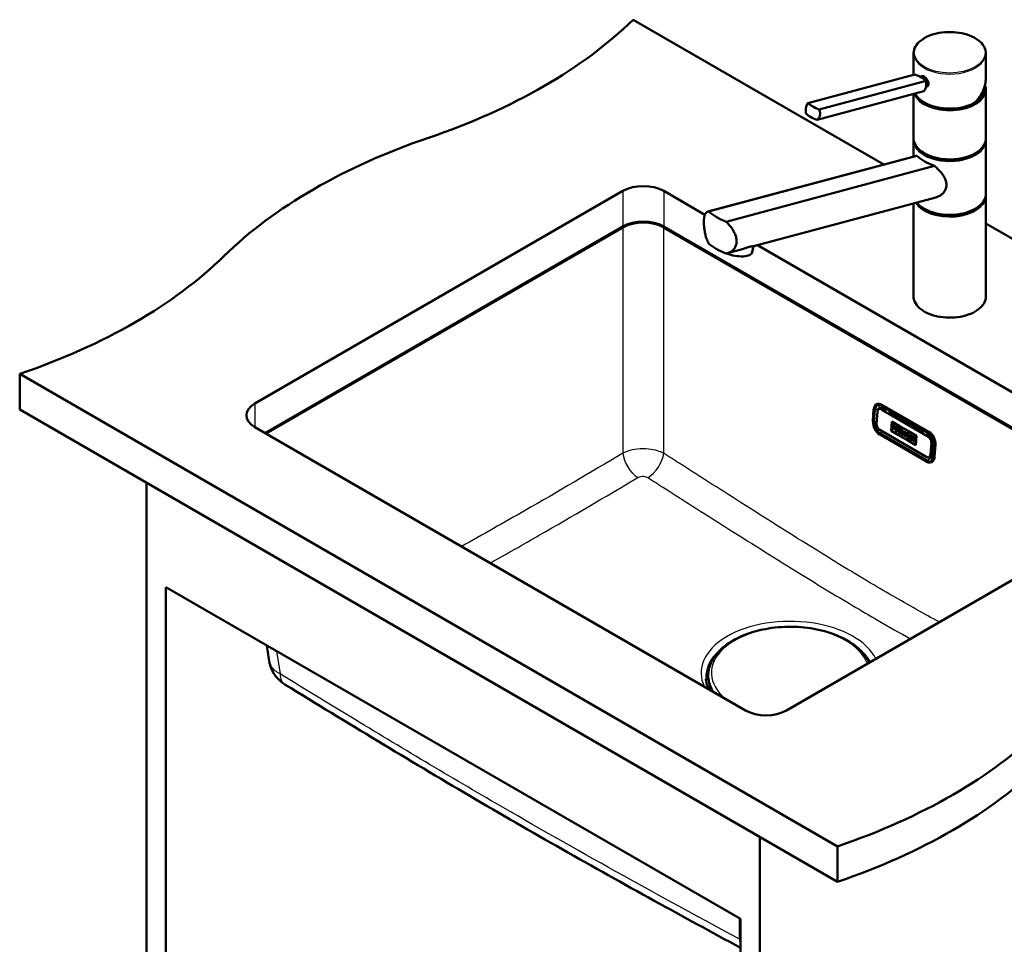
# Model space of a CAD drawing. Header units: millimetres. Extents: x 100 to 2000, y 93 to 2870.
# Tile 4 of 5: x 860 to 1541, y 1281 to 1921. Entities that reach past the tile are written whole.
import ezdxf

# ---------------------------------------------------------------- set-up
doc = ezdxf.new("R2010")
doc.units = ezdxf.units.MM
doc.header["$LTSCALE"] = 10
doc.layers.add('Visible Edges(ISO)', color=7, linetype='Continuous', lineweight=50)
doc.layers.add('Visible Tangent Edges(ISO)', color=7, linetype='Continuous', lineweight=25)

msp = doc.modelspace()

# ---------------------------------------------------------------- linework, layer by layer
at = {"layer": 'Visible Edges(ISO)'}
for p, q in [((1284.18, 1920.68), (1457.61, 1820.55)), ((1478.18, 1882.62), (1478.18, 1897.52)), ((1528.18, 1880.48), (1528.18, 1897.52)), ((1405.13, 1863.05), (1479.09, 1882.87)), ((1482.62, 1881.3), (1483.95, 1881.65)), ((1412.88, 1858.57), (1486.84, 1878.39)), ((1486.69, 1874.1), (1487.21, 1874.25)), ((1527.93, 1872.62), (1527.93, 1873.44)), ((1411.41, 1851.42), (1485.38, 1871.24)), ((1478.18, 1838.74), (1478.18, 1869.31)), ((1528.18, 1838.74), (1528.18, 1872.21)), ((1478.18, 1826.07), (1478.18, 1837.1)), ((1528.18, 1800.36), (1528.18, 1837.1)), ((1480.13, 1826.59), (1335.96, 1787.96)), ((1480.51, 1826.65), (1336.41, 1788.04)), ((1348.56, 1781.03), (1492.65, 1819.64)), ((1022.55, 1655.32), (1277.1, 1802.29)), ((1305.39, 1802.29), (1333.87, 1785.85)), ((1528.18, 1729.33), (1528.18, 1798.73)), ((1493.5, 1797.79), (1367.39, 1764)), ((1478.18, 1729.33), (1478.18, 1793.68)), ((1277.1, 1777.8), (1029.62, 1634.91)), ((1637.73, 1585.92), (1305.39, 1777.8)), ((1528.18, 1779.8), (1849.86, 1594.08)), ((1366.57, 1760.01), (1367.39, 1764)), ((1370.34, 1764.79), (1644.8, 1606.33)), ((1357.29, 1761.29), (1349.33, 1759.16)), ((859.91, 1675.73), (859.91, 1651.24)), ((859.91, 1675.73), (1425.6, 1349.13)), ((1425.6, 1324.64), (859.91, 1651.24)), ((1450.31, 1642.92), (1450.93, 1651.41)), ((1453.23, 1649.77), (1452.61, 1641.28)), ((1454.34, 1651.66), (1454.84, 1651.9)), ((1456.05, 1653.65), (1488.58, 1634.87)), ((1456.31, 1654.5), (1488.84, 1635.72)), ((1458.32, 1650.69), (1456.56, 1651.71)), ((1459.89, 1651.44), (1458.32, 1650.69)), ((1461.15, 1649.06), (1462.72, 1649.8)), ((1484.49, 1635.58), (1461.15, 1649.06)), ((1463.03, 1649.62), (1461.46, 1648.88)), ((1462.62, 1649.43), (1471.17, 1644.5)), ((1462.73, 1636.36), (1463.2, 1642.84)), ((1462.74, 1636.36), (1463.21, 1642.84)), ((1463.2, 1642.84), (1468.64, 1639.7)), ((1472.06, 1642.76), (1472.48, 1642.77)), ((1361.96, 1443.03), (1022.55, 1638.99)), ((1454.8, 1637.03), (1487.32, 1618.26)), ((1468.17, 1633.22), (1462.73, 1636.36)), ((1462.73, 1636.36), (1462.74, 1636.36)), ((1468.17, 1633.23), (1462.74, 1636.36)), ((1463.26, 1638.63), (1463.21, 1638.04)), ((1463.21, 1638.04), (1464.56, 1637.26)), ((1463.46, 1638.52), (1463.26, 1638.63)), ((1463.46, 1638.51), (1463.26, 1638.63)), ((1463.26, 1638.63), (1463.26, 1638.63)), ((1463.41, 1640.76), (1463.37, 1640.21)), ((1463.37, 1640.21), (1463.58, 1640.09)), ((1463.41, 1640.76), (1463.42, 1640.77)), ((1465.53, 1639.54), (1463.41, 1640.76)), ((1465.54, 1639.54), (1463.42, 1640.77)), ((1463.58, 1640.09), (1463.46, 1638.51)), ((1464.4, 1637.97), (1464.44, 1638.53)), ((1464.4, 1637.97), (1464.44, 1638.52)), ((1464.61, 1637.86), (1464.4, 1637.97)), ((1464.6, 1637.85), (1464.4, 1637.97)), ((1464.4, 1637.97), (1464.4, 1637.97)), ((1464.44, 1638.53), (1464.88, 1638.27)), ((1464.47, 1639), (1464.51, 1639.55)), ((1464.92, 1638.74), (1464.47, 1639)), ((1464.47, 1639), (1464.48, 1639)), ((1464.48, 1639), (1464.52, 1639.55)), ((1464.93, 1638.74), (1464.48, 1639)), ((1464.51, 1639.55), (1465, 1639.27)), ((1464.56, 1637.26), (1464.61, 1637.86)), ((1464.56, 1637.26), (1464.6, 1637.85)), ((1464.56, 1637.26), (1464.56, 1637.26)), ((1464.6, 1637.85), (1464.61, 1637.86)), ((1464.88, 1638.27), (1464.92, 1638.74)), ((1464.88, 1638.27), (1464.89, 1638.27)), ((1464.89, 1638.27), (1464.93, 1638.74)), ((1464.92, 1638.74), (1464.93, 1638.74)), ((1465, 1639.27), (1464.98, 1639)), ((1464.98, 1639), (1465.47, 1638.71)), ((1465.47, 1638.71), (1465.53, 1639.54)), ((1465.47, 1638.71), (1465.48, 1638.71)), ((1465.48, 1638.71), (1465.54, 1639.54)), ((1465.56, 1637.3), (1465.52, 1636.7)), ((1465.52, 1636.7), (1466.82, 1635.95)), ((1465.53, 1639.54), (1465.54, 1639.54)), ((1465.8, 1637.16), (1465.56, 1637.3)), ((1465.56, 1637.3), (1465.57, 1637.3)), ((1465.8, 1637.17), (1465.57, 1637.3)), ((1465.72, 1639.43), (1465.68, 1638.88)), ((1465.68, 1638.88), (1465.92, 1638.74)), ((1465.72, 1639.43), (1465.73, 1639.44)), ((1467.58, 1638.36), (1465.72, 1639.43)), ((1467.59, 1638.36), (1465.73, 1639.44)), ((1465.92, 1638.74), (1465.8, 1637.16)), ((1466.66, 1636.66), (1466.7, 1637.23)), ((1466.66, 1636.66), (1466.67, 1636.67)), ((1466.87, 1636.55), (1466.66, 1636.66)), ((1466.67, 1636.67), (1466.71, 1637.23)), ((1466.87, 1636.55), (1466.67, 1636.67)), ((1466.7, 1637.23), (1467, 1637.06)), ((1466.73, 1637.63), (1466.78, 1638.25)), ((1466.99, 1637.48), (1466.73, 1637.63)), ((1466.73, 1637.63), (1466.74, 1637.63)), ((1466.74, 1637.63), (1466.78, 1638.24)), ((1467, 1637.48), (1466.74, 1637.63)), ((1466.78, 1638.25), (1467.04, 1638.1)), ((1466.82, 1635.95), (1466.87, 1636.55)), ((1466.82, 1635.95), (1466.83, 1635.96)), ((1466.83, 1635.96), (1466.87, 1636.55)), ((1466.87, 1636.55), (1466.87, 1636.55)), ((1467, 1637.06), (1467.35, 1635.65)), ((1467.35, 1635.65), (1468.14, 1635.19)), ((1467.98, 1635.9), (1467.75, 1636.79)), ((1467.99, 1635.91), (1467.76, 1636.79)), ((1467.91, 1636.82), (1467.91, 1636.83)), ((1467.98, 1635.9), (1467.99, 1635.91)), ((1468.19, 1635.78), (1467.98, 1635.9)), ((1468.19, 1635.79), (1467.99, 1635.91)), ((1468.14, 1635.19), (1468.19, 1635.78)), ((1468.14, 1635.19), (1468.15, 1635.19)), ((1468.15, 1635.19), (1468.19, 1635.79)), ((1468.64, 1639.7), (1468.17, 1633.22)), ((1468.19, 1635.78), (1468.19, 1635.79)), ((1468.5, 1633.03), (1468.97, 1639.51)), ((1468.5, 1633.03), (1468.97, 1639.51)), ((1468.84, 1635.41), (1468.79, 1634.82)), ((1468.79, 1634.82), (1469.78, 1634.24)), ((1469, 1635.32), (1468.84, 1635.41)), ((1468.99, 1635.32), (1468.84, 1635.41)), ((1468.84, 1635.41), (1468.84, 1635.41)), ((1468.97, 1639.51), (1474.41, 1636.37)), ((1469.52, 1636.66), (1468.99, 1635.32)), ((1469.38, 1637.32), (1469.34, 1636.77)), ((1469.34, 1636.77), (1469.52, 1636.66)), ((1471.05, 1636.36), (1469.38, 1637.32)), ((1471.04, 1636.36), (1469.38, 1637.32)), ((1469.38, 1637.32), (1469.38, 1637.32)), ((1469.61, 1634.96), (1469.7, 1635.19)), ((1469.83, 1634.84), (1469.61, 1634.96)), ((1469.61, 1634.96), (1469.62, 1634.96)), ((1469.62, 1634.96), (1469.7, 1635.19)), ((1469.83, 1634.84), (1469.62, 1634.96)), ((1469.7, 1635.19), (1470.26, 1634.86)), ((1469.78, 1634.24), (1469.83, 1634.84)), ((1469.79, 1634.25), (1469.83, 1634.84)), ((1469.83, 1635.57), (1470.09, 1636.36)), ((1469.83, 1635.58), (1470.09, 1636.35)), ((1470.21, 1635.36), (1469.83, 1635.58)), ((1469.83, 1635.57), (1469.83, 1635.58)), ((1470.21, 1635.35), (1469.83, 1635.57)), ((1469.83, 1634.84), (1469.83, 1634.84)), ((1470.07, 1634.69), (1470.03, 1634.1)), ((1470.07, 1634.69), (1470.08, 1634.7)), ((1470.3, 1634.56), (1470.07, 1634.69)), ((1470.3, 1634.57), (1470.08, 1634.7)), ((1470.09, 1636.36), (1470.21, 1635.35)), ((1470.26, 1634.86), (1470.3, 1634.56)), ((1471.11, 1634.1), (1470.82, 1635.91)), ((1470.82, 1635.91), (1471, 1635.81)), ((1471.11, 1634.1), (1470.83, 1635.91)), ((1471, 1635.81), (1471.04, 1636.36)), ((1471, 1635.81), (1471.01, 1635.81)), ((1471.01, 1635.81), (1471.05, 1636.36)), ((1471.04, 1636.36), (1471.05, 1636.36)), ((1471.64, 1636.02), (1471.6, 1635.46)), ((1471.6, 1635.46), (1471.82, 1635.34)), ((1472.68, 1635.42), (1471.64, 1636.02)), ((1472.67, 1635.42), (1471.64, 1636.02)), ((1471.64, 1636.02), (1471.64, 1636.02)), ((1471.82, 1635.34), (1471.7, 1633.75)), ((1472.22, 1633.46), (1472.3, 1634.5)), ((1472.23, 1633.46), (1472.3, 1634.48)), ((1472.3, 1634.5), (1472.99, 1632.39)), ((1473.28, 1633.57), (1472.67, 1635.42)), ((1472.67, 1635.42), (1472.68, 1635.42)), ((1473.28, 1633.59), (1472.68, 1635.42)), ((1473.2, 1635.11), (1473.16, 1634.56)), ((1473.16, 1634.56), (1473.35, 1634.45)), ((1473.2, 1635.11), (1473.21, 1635.12)), ((1474.11, 1634.59), (1473.2, 1635.11)), ((1474.12, 1634.59), (1473.21, 1635.12)), ((1473.35, 1634.45), (1473.28, 1633.57)), ((1474.41, 1636.37), (1473.93, 1629.89)), ((1474.07, 1634.04), (1474.11, 1634.59)), ((1474.08, 1634.04), (1474.12, 1634.59)), ((1474.11, 1634.59), (1474.12, 1634.59)), ((1474.26, 1629.7), (1474.73, 1636.18)), ((1474.27, 1629.71), (1474.74, 1636.18)), ((1474.73, 1636.18), (1480.17, 1633.04)), ((1481.65, 1638.44), (1485.65, 1636.14)), ((1484.49, 1635.58), (1486.05, 1636.33)), ((1488.87, 1634.69), (1487.32, 1633.95)), ((1487.63, 1633.77), (1489.15, 1634.5)), ((1487.36, 1615.34), (1454.83, 1634.12)), ((1473.93, 1629.89), (1468.5, 1633.03)), ((1473.94, 1629.9), (1468.5, 1633.03)), ((1468.5, 1633.03), (1468.5, 1633.03)), ((1469.78, 1634.24), (1469.79, 1634.25)), ((1470.03, 1634.1), (1471.27, 1633.39)), ((1471.32, 1633.98), (1471.11, 1634.1)), ((1471.31, 1633.98), (1471.11, 1634.1)), ((1471.11, 1634.1), (1471.11, 1634.1)), ((1471.27, 1633.39), (1471.32, 1633.98)), ((1471.27, 1633.39), (1471.31, 1633.98)), ((1471.27, 1633.39), (1471.27, 1633.39)), ((1471.31, 1633.98), (1471.32, 1633.98)), ((1471.48, 1633.88), (1471.44, 1633.29)), ((1471.44, 1633.29), (1472.36, 1632.76)), ((1471.7, 1633.75), (1471.48, 1633.88)), ((1471.48, 1633.88), (1471.49, 1633.88)), ((1471.7, 1633.76), (1471.49, 1633.88)), ((1472.4, 1633.35), (1472.22, 1633.46)), ((1472.22, 1633.46), (1472.23, 1633.46)), ((1472.41, 1633.35), (1472.23, 1633.46)), ((1472.36, 1632.76), (1472.4, 1633.35)), ((1472.36, 1632.76), (1472.37, 1632.76)), ((1472.37, 1632.76), (1472.41, 1633.35)), ((1472.4, 1633.35), (1472.41, 1633.35)), ((1472.99, 1632.39), (1473.66, 1632.01)), ((1473.66, 1632.01), (1473.82, 1634.18)), ((1473.66, 1632.01), (1473.82, 1634.18)), ((1473.66, 1632.01), (1473.66, 1632.01)), ((1473.82, 1634.18), (1474.07, 1634.04)), ((1474.07, 1634.04), (1474.08, 1634.04)), ((1474.26, 1629.7), (1474.27, 1629.71)), ((1479.7, 1626.56), (1474.26, 1629.7)), ((1479.7, 1626.57), (1474.27, 1629.71)), ((1474.6, 1632.08), (1474.56, 1631.49)), ((1474.56, 1631.49), (1475.81, 1630.76)), ((1474.84, 1631.94), (1474.6, 1632.08)), ((1474.6, 1632.08), (1474.61, 1632.08)), ((1474.84, 1631.95), (1474.61, 1632.08)), ((1474.76, 1634.21), (1474.72, 1633.66)), ((1474.72, 1633.66), (1474.95, 1633.53)), ((1476.02, 1633.49), (1474.76, 1634.22)), ((1474.76, 1634.21), (1474.76, 1634.22)), ((1476.01, 1633.49), (1474.76, 1634.21)), ((1474.95, 1633.53), (1474.84, 1631.94)), ((1475.68, 1631.46), (1475.73, 1632.12)), ((1475.68, 1631.46), (1475.69, 1631.46)), ((1475.86, 1631.35), (1475.68, 1631.46)), ((1475.69, 1631.46), (1475.73, 1632.1)), ((1475.86, 1631.36), (1475.69, 1631.46)), ((1475.73, 1632.12), (1476.17, 1631.17)), ((1475.75, 1632.45), (1475.8, 1633.04)), ((1476.29, 1632.76), (1475.75, 1632.45)), ((1475.76, 1632.45), (1475.8, 1633.04)), ((1475.8, 1633.04), (1475.97, 1632.94)), ((1475.81, 1630.76), (1475.86, 1631.35)), ((1475.81, 1630.76), (1475.82, 1630.77)), ((1475.82, 1630.77), (1475.86, 1631.36)), ((1475.86, 1631.35), (1475.86, 1631.36)), ((1475.97, 1632.94), (1476.01, 1633.49)), ((1475.97, 1632.94), (1475.98, 1632.94)), ((1475.98, 1632.94), (1476.02, 1633.49)), ((1476.03, 1631.25), (1475.99, 1630.66)), ((1475.99, 1630.66), (1477.2, 1629.96)), ((1476.01, 1633.49), (1476.02, 1633.49)), ((1476.03, 1631.25), (1476.04, 1631.26)), ((1476.17, 1631.17), (1476.03, 1631.25)), ((1476.17, 1631.18), (1476.04, 1631.26)), ((1476.19, 1633.39), (1476.15, 1632.84)), ((1476.15, 1632.84), (1476.29, 1632.76)), ((1477.25, 1632.78), (1476.19, 1633.39)), ((1477.25, 1632.78), (1476.19, 1633.39)), ((1476.19, 1633.39), (1476.19, 1633.39)), ((1476.49, 1632.02), (1477.02, 1632.33)), ((1476.49, 1632.01), (1477.02, 1632.33)), ((1477.1, 1630.65), (1476.49, 1632.02)), ((1476.49, 1632.01), (1476.49, 1632.02)), ((1477.09, 1630.64), (1476.49, 1632.01)), ((1477.02, 1632.33), (1477.21, 1632.23)), ((1477.09, 1630.64), (1477.1, 1630.65)), ((1477.24, 1630.56), (1477.09, 1630.64)), ((1477.25, 1630.56), (1477.1, 1630.65)), ((1477.2, 1629.97), (1477.25, 1630.56)), ((1477.2, 1629.96), (1477.24, 1630.56)), ((1477.2, 1629.96), (1477.2, 1629.97)), ((1477.21, 1632.23), (1477.25, 1632.78)), ((1477.21, 1632.23), (1477.25, 1632.78)), ((1477.21, 1632.23), (1477.21, 1632.23)), ((1477.24, 1630.56), (1477.25, 1630.56)), ((1477.25, 1632.78), (1477.25, 1632.78)), ((1477.44, 1630.44), (1477.4, 1629.85)), ((1477.4, 1629.85), (1479.49, 1628.64)), ((1477.44, 1630.44), (1477.45, 1630.45)), ((1477.66, 1630.31), (1477.44, 1630.44)), ((1477.66, 1630.32), (1477.45, 1630.45)), ((1477.6, 1632.57), (1477.56, 1632.02)), ((1477.56, 1632.02), (1477.77, 1631.9)), ((1479.7, 1631.37), (1477.6, 1632.58)), ((1477.6, 1632.57), (1477.6, 1632.58)), ((1479.69, 1631.37), (1477.6, 1632.57)), ((1477.77, 1631.9), (1477.66, 1630.31)), ((1478.55, 1629.8), (1478.59, 1630.36)), ((1479.04, 1629.52), (1478.55, 1629.8)), ((1478.55, 1629.8), (1478.56, 1629.8)), ((1478.56, 1629.8), (1478.6, 1630.35)), ((1479.04, 1629.53), (1478.56, 1629.8)), ((1478.59, 1630.36), (1479.04, 1630.1)), ((1478.62, 1630.83), (1478.67, 1631.38)), ((1478.62, 1630.83), (1478.63, 1630.83)), ((1479.07, 1630.57), (1478.62, 1630.83)), ((1478.63, 1630.83), (1478.67, 1631.38)), ((1479.08, 1630.57), (1478.63, 1630.83)), ((1478.67, 1631.38), (1479.15, 1631.1)), ((1479.04, 1630.1), (1479.08, 1630.57)), ((1479.04, 1630.1), (1479.07, 1630.57)), ((1479.04, 1630.1), (1479.04, 1630.1)), ((1479.06, 1629.8), (1479.04, 1629.52)), ((1479.56, 1629.51), (1479.06, 1629.8)), ((1479.55, 1629.51), (1479.06, 1629.8)), ((1479.06, 1629.8), (1479.06, 1629.8)), ((1479.07, 1630.57), (1479.08, 1630.57)), ((1479.15, 1631.1), (1479.13, 1630.82)), ((1479.13, 1630.82), (1479.63, 1630.54)), ((1479.49, 1628.64), (1479.55, 1629.51)), ((1479.49, 1628.64), (1479.5, 1628.64)), ((1479.5, 1628.64), (1479.56, 1629.51)), ((1479.55, 1629.51), (1479.56, 1629.51)), ((1479.63, 1630.54), (1479.69, 1631.37)), ((1479.63, 1630.54), (1479.64, 1630.54)), ((1479.64, 1630.54), (1479.7, 1631.37)), ((1479.69, 1631.37), (1479.7, 1631.37)), ((1480.17, 1633.04), (1479.7, 1626.56)), ((1489.08, 1632.93), (1487.32, 1633.95)), ((1488.79, 1634.32), (1490.22, 1633.5)), ((1490.73, 1620.04), (1491.34, 1628.53)), ((1491.06, 1624.6), (1492.32, 1623.87)), ((1491.23, 1626.94), (1492.5, 1626.35)), ((1492.55, 1627.11), (1491.94, 1618.62)), ((1493.36, 1626.92), (1492.74, 1618.43)), ((1489.26, 1618.08), (1489.76, 1618.31)), ((947.59, 1600.62), (947.59, 995.59)), ((1644.8, 1590), (1390.24, 1443.03)), ((961.03, 1528.36), (1358.42, 1298.92)), ((961.03, 1003.35), (961.03, 1528.36)), ((1030.9, 1488.01), (1032.55, 1477.14)), ((1348.47, 1488.35), (1348.47, 1488.34)), ((1350, 1489.43), (1348.68, 1488.67)), ((1436.89, 1488.67), (1435.57, 1489.43)), ((1437.11, 1488.34), (1437.11, 1488.35)), ((1336.22, 1468.64), (1336.2, 1468.32)), ((1371.86, 1355.67), (1371.86, 750.64)), ((1425.6, 1349.13), (1425.6, 1324.64)), ((1358.42, 1298.92), (1358.42, 773.91))]:
    msp.add_line(p, q, dxfattribs=at)
for centre, major_axis, ratio, start_param, end_param in [((939.6, 2037.97), (-400, 0), 0.57735, 2.103514, 2.608875), ((1471.26, 1877.49), (-17.63, 3.61), 0.408248, 4.02767, 4.336863), ((1471.26, 1877.49), (-17.63, 3.61), 0.408248, 3.718476, 4.02767), ((1503.18, 1873.44), (24.75, 0), 0.57735, 3.695763, 6.447264), ((1503.18, 1872.62), (24.75, 0), 0.57735, 3.359293, 6.283185), ((1503.18, 1873.44), (23.25, 0), 0.57735, 5.784228, 6.161693), ((1503.18, 1872.62), (23, 0), 0.57735, 6.135657, 6.192728), ((1420.71, 1863.95), (17.63, -3.61), 0.408248, 3.718476, 4.336863), ((1419.25, 1856.79), (-17.63, 3.61), 0.408248, 0.576884, 1.19527), ((1345.9, 1640.09), (-400, 0), 0.57735, 5.245107, 5.750467), ((1503.18, 1837.51), (24.75, 0), 0.57735, 3.223499, 6.201279), ((1503.18, 1827.6), (24.93, -4.67), 0.410754, 3.65308, 4.354386), ((1503.18, 1838.33), (-24.75, 0), 0.57735, 0.554171, 2.587422), ((1291.25, 1794.13), (20, 0), 0.57735, 0.785398, 2.356194), ((1503.18, 1799.14), (24.75, 0), 0.57735, 3.496917, 6.201279), ((1503.18, 1799.95), (-24.75, 0), 0.57735, 0.554171, 2.587422), ((1366.48, 1790.97), (-34.9, 6.53), 0.410754, 0.614244, 1.110036), ((1291.25, 1769.63), (-20, 0), 0.57735, 3.926991, 5.497787), ((1366.48, 1768.92), (34.9, -6.53), 0.410754, 3.755836, 4.251629), ((656.76, 1874.67), (-400, 0), 0.57735, 2.103514, 2.608875), ((1354.82, 1762.41), (11.76, -2.41), 0.408248, 4.278356, 6.283185), ((1036.69, 1647.16), (-20, 0), 0.57735, 5.497787, 7.068583), ((1455.88, 1648.56), (-3.01, 6.32), 0.625473, 5.545399, 7.116195), ((1456.34, 1648.74), (-1.51, 3.16), 0.625473, 5.545399, 6.283185), ((1455.26, 1640.07), (-3.01, 6.32), 0.625473, 0.83301, 2.403806), ((1475.68, 1636.72), (-2.26, 4.74), 0.625473, 4.994149, 6.096648), ((1467.01, 1637.79), (0.157, -0.331), 0.625473, 5.545399, 8.686991), ((1467.02, 1637.79), (0.157, -0.331), 0.625473, 5.545399, 6.26615), ((1467.53, 1637.61), (0.376, -0.789), 0.625473, 5.998819, 8.686991), ((1467.54, 1637.62), (0.376, -0.789), 0.625473, 0, 2.403806), ((1482.23, 1636.77), (-0.86, 1.81), 0.625473, 0.0267, 0.768083), ((1480.01, 1638.77), (2, -3.46), 0.57735, 0.598414, 0.974818), ((1488.41, 1629.78), (3.01, -6.32), 0.625473, 0.83301, 2.403806), ((1488.87, 1629.96), (-1.51, 3.16), 0.625473, 3.974602, 5.545399), ((1487.79, 1621.29), (3.01, -6.32), 0.625473, 5.545399, 7.116195), ((1488.25, 1621.47), (1.51, -3.16), 0.625473, 0, 0.83301), ((1376.1, 1451.2), (-20, 0), 0.57735, 0.785398, 2.356194), ((1222.45, 1548.07), (400, 0), 0.57735, 5.245107, 5.750467), ((1222.45, 1523.58), (-400, 0), 0.57735, 2.103514, 2.608875)]:
    msp.add_ellipse(centre, major_axis=major_axis, ratio=ratio, start_param=start_param, end_param=end_param, dxfattribs=at)
for points, knots in [([(1478.18, 1897.52), (1478.18, 1899.06), (1478.6, 1900.6), (1480.22, 1903.54), (1481.44, 1904.93), (1484.57, 1907.45), (1486.5, 1908.56), (1490.85, 1910.37), (1493.28, 1911.07), (1498.38, 1911.98), (1501.06, 1912.2), (1506.39, 1912.13), (1509.04, 1911.85), (1514.07, 1910.81), (1516.44, 1910.05), (1520.66, 1908.13), (1522.51, 1906.97), (1525.49, 1904.35), (1526.62, 1902.89), (1527.89, 1900.11), (1528.18, 1898.82), (1528.18, 1897.52)], [5.497787, 5.497787, 5.497787, 5.497787, 5.805603, 5.805603, 6.121561, 6.121561, 6.444326, 6.444326, 6.767616, 6.767616, 7.090334, 7.090334, 7.412834, 7.412834, 7.735617, 7.735617, 8.058967, 8.058967, 8.381325, 8.381325, 8.63938, 8.63938, 8.63938, 8.63938]), ([(1483.95, 1881.65), (1484.1, 1881.69), (1484.27, 1881.71), (1484.77, 1881.65), (1485.14, 1881.52), (1485.87, 1881.1), (1486.26, 1880.8), (1487, 1880.06), (1487.34, 1879.62), (1487.9, 1878.76), (1488.15, 1878.26), (1488.48, 1877.27), (1488.56, 1876.78), (1488.56, 1876.36)], [0.382112, 0.382112, 0.382112, 0.382112, 0.4669376, 0.4669376, 0.6201565, 0.6201565, 0.7733754, 0.7733754, 0.9265943, 0.9265943, 1.0834536, 1.0834536, 1.240313, 1.240313, 1.240313, 1.240313]), ([(1520.76, 1863.42), (1521.22, 1863.93), (1521.67, 1864.46), (1522.53, 1865.53), (1522.94, 1866.08), (1523.72, 1867.18), (1524.09, 1867.74), (1524.78, 1868.88), (1525.11, 1869.45), (1525.71, 1870.6), (1525.99, 1871.19), (1526.5, 1872.35), (1526.73, 1872.94), (1527.14, 1874.11), (1527.32, 1874.7), (1527.63, 1875.87), (1527.76, 1876.46), (1527.97, 1877.62), (1528.05, 1878.2), (1528.16, 1879.35), (1528.18, 1879.92), (1528.18, 1880.48)], [-1.5777627, -1.5777627, -1.5777627, -1.5777627, -1.4985263, -1.4985263, -1.4192898, -1.4192898, -1.3400533, -1.3400533, -1.2608169, -1.2608169, -1.1815804, -1.1815804, -1.102344, -1.102344, -1.0231075, -1.0231075, -0.9438711, -0.9438711, -0.8646346, -0.8646346, -0.7853982, -0.7853982, -0.7853982, -0.7853982]), ([(1485.38, 1871.24), (1485.61, 1871.47), (1485.82, 1871.77), (1486.31, 1872.7), (1486.55, 1873.43), (1486.71, 1874.2), (1486.87, 1874.97), (1486.96, 1875.87), (1486.95, 1877.32), (1486.91, 1877.87), (1486.84, 1878.39)], [-0.412375, -0.412375, -0.412375, -0.412375, -0.2583698, -0.2583698, 0, 0, 0, 0.2583698, 0.2583698, 0.412375, 0.412375, 0.412375, 0.412375]), ([(1488.56, 1876.36), (1488.56, 1875.94), (1488.48, 1875.52), (1488.15, 1874.84), (1487.9, 1874.57), (1487.49, 1874.34), (1487.36, 1874.28), (1487.21, 1874.25)], [1.240313, 1.240313, 1.240313, 1.240313, 1.394333, 1.394333, 1.5483531, 1.5483531, 1.6139305, 1.6139305, 1.6139305, 1.6139305]), ([(1520.73, 1863.4), (1518.82, 1862.3), (1516.61, 1861.38), (1511.81, 1860.01), (1509.23, 1859.55), (1503.94, 1859.13), (1501.25, 1859.16), (1496, 1859.73), (1493.46, 1860.26), (1488.78, 1861.76), (1486.65, 1862.73), (1483.01, 1865.03), (1481.5, 1866.36), (1479.94, 1868.39), (1479.56, 1868.99), (1479.25, 1869.6)], [3.142959, 3.142959, 3.142959, 3.142959, 3.466351, 3.466351, 3.789339, 3.789339, 4.111884, 4.111884, 4.434467, 4.434467, 4.757545, 4.757545, 5.080867, 5.080867, 5.209574, 5.209574, 5.209574, 5.209574]), ([(1403.67, 1855.89), (1403.59, 1856.42), (1403.55, 1856.96), (1403.55, 1858.42), (1403.64, 1859.32), (1403.8, 1860.09), (1403.96, 1860.86), (1404.19, 1861.59), (1404.69, 1862.52), (1404.9, 1862.81), (1405.13, 1863.05)], [-0.412375, -0.412375, -0.412375, -0.412375, -0.2583698, -0.2583698, 0, 0, 0, 0.2583698, 0.2583698, 0.412375, 0.412375, 0.412375, 0.412375]), ([(1520.73, 1863.4), (1520.76, 1863.41), (1520.77, 1863.43), (1520.79, 1863.48), (1520.79, 1863.5), (1520.79, 1863.54), (1520.79, 1863.57), (1520.78, 1863.59), (1520.78, 1863.59), (1520.78, 1863.59)], [-0.0398471, -0.0398471, -0.0398471, -0.0398471, -0.02111176, -0.02111176, -0.01056304, -0.01056304, 0, 0, 0.00032398, 0.00032398, 0.00032398, 0.00032398]), ([(1412.88, 1858.57), (1413.08, 1858.09), (1413.25, 1857.57), (1413.54, 1856.19), (1413.55, 1855.32), (1413.23, 1853.78), (1412.89, 1853.02), (1412.12, 1852.02), (1411.78, 1851.69), (1411.41, 1851.42)], [1.6537755, 1.6537755, 1.6537755, 1.6537755, 1.8077807, 1.8077807, 2.0661504, 2.0661504, 2.3245202, 2.3245202, 2.4785254, 2.4785254, 2.4785254, 2.4785254]), ([(1528.18, 1838.74), (1528.18, 1837.2), (1527.77, 1835.66), (1526.15, 1832.72), (1524.93, 1831.33), (1521.8, 1828.81), (1519.87, 1827.7), (1515.52, 1825.89), (1513.09, 1825.19), (1507.99, 1824.28), (1505.31, 1824.06), (1499.98, 1824.13), (1497.33, 1824.41), (1492.3, 1825.45), (1489.93, 1826.21), (1485.71, 1828.13), (1483.86, 1829.29), (1480.88, 1831.91), (1479.75, 1833.37), (1478.47, 1836.16), (1478.18, 1837.45), (1478.18, 1838.74)], [2.356194, 2.356194, 2.356194, 2.356194, 2.66401, 2.66401, 2.979968, 2.979968, 3.302733, 3.302733, 3.626023, 3.626023, 3.948741, 3.948741, 4.271241, 4.271241, 4.594024, 4.594024, 4.917374, 4.917374, 5.239732, 5.239732, 5.497787, 5.497787, 5.497787, 5.497787]), ([(1492.65, 1819.64), (1493.56, 1818.84), (1494.43, 1818.01), (1496.73, 1815.61), (1498.18, 1813.83), (1499.75, 1811.08), (1500.18, 1810.14), (1500.76, 1808.26), (1500.91, 1807.32), (1500.91, 1806.4)], [8.317582, 8.317582, 8.317582, 8.317582, 8.664161, 8.664161, 9.339921, 9.339921, 9.677802, 9.677802, 10.015682, 10.015682, 10.015682, 10.015682]), ([(1500.91, 1806.4), (1500.91, 1805.61), (1500.8, 1804.81), (1500.3, 1803.25), (1499.93, 1802.5), (1498.97, 1801.13), (1498.38, 1800.51), (1497.08, 1799.42), (1496.37, 1798.97), (1494.98, 1798.27), (1494.25, 1797.99), (1493.5, 1797.79)], [0, 0, 0, 0, 0.290813, 0.290813, 0.581627, 0.581627, 0.87244, 0.87244, 1.163253, 1.163253, 1.434099, 1.434099, 1.434099, 1.434099]), ([(1528.18, 1800.36), (1528.18, 1798.82), (1527.77, 1797.28), (1526.15, 1794.35), (1524.93, 1792.95), (1521.8, 1790.44), (1519.87, 1789.33), (1515.52, 1787.52), (1513.09, 1786.82), (1507.99, 1785.9), (1505.31, 1785.69), (1499.98, 1785.75), (1497.33, 1786.04), (1492.3, 1787.08), (1489.93, 1787.83), (1485.71, 1789.75), (1483.86, 1790.92), (1481.63, 1792.88), (1480.98, 1793.57), (1480.42, 1794.28)], [2.356194, 2.356194, 2.356194, 2.356194, 2.66401, 2.66401, 2.979968, 2.979968, 3.302733, 3.302733, 3.626023, 3.626023, 3.948741, 3.948741, 4.271241, 4.271241, 4.594024, 4.594024, 4.917374, 4.917374, 5.077482, 5.077482, 5.077482, 5.077482]), ([(1336.41, 1766), (1335.85, 1767.03), (1335.38, 1768.13), (1334.67, 1770.14), (1334.39, 1771.11), (1333.91, 1773.08), (1333.72, 1774.09), (1333.42, 1776.08), (1333.32, 1777.06), (1333.18, 1778.91), (1333.15, 1779.78), (1333.15, 1781.45), (1333.19, 1782.29), (1333.34, 1783.8), (1333.46, 1784.49), (1333.94, 1786.27), (1334.45, 1787.11), (1335.48, 1787.82), (1335.91, 1787.98), (1336.41, 1788.04)], [3.250189, 3.250189, 3.250189, 3.250189, 3.606455, 3.606455, 3.897837, 3.897837, 4.18922, 4.18922, 4.480602, 4.480602, 4.771985, 4.771985, 5.094237, 5.094237, 5.41649, 5.41649, 6.060995, 6.060995, 6.40245, 6.40245, 6.40245, 6.40245]), ([(1348.56, 1781.03), (1349.41, 1780.19), (1350.21, 1779.31), (1352.28, 1776.81), (1353.53, 1774.96), (1354.85, 1772.14), (1355.2, 1771.19), (1355.66, 1769.31), (1355.78, 1768.39), (1355.78, 1767.51), (1355.78, 1766.72), (1355.68, 1765.92), (1355.27, 1764.38), (1354.96, 1763.65), (1354.14, 1762.31), (1353.63, 1761.7), (1352.49, 1760.66), (1351.85, 1760.22), (1350.39, 1759.46), (1349.5, 1759.15), (1348.56, 1758.99)], [-1.630466, -1.630466, -1.630466, -1.630466, -1.289011, -1.289011, -0.644505, -0.644505, -0.322253, -0.322253, 0, 0, 0, 0.291382, 0.291382, 0.582765, 0.582765, 0.874147, 0.874147, 1.16553, 1.16553, 1.521796, 1.521796, 1.521796, 1.521796]), ([(1357.28, 1761.29), (1358.37, 1761.58), (1359.47, 1761.94), (1361.28, 1762.55), (1362.01, 1762.81), (1363.38, 1763.27), (1364, 1763.47), (1364.55, 1763.61), (1365.1, 1763.76), (1365.57, 1763.86), (1366.36, 1763.98), (1366.67, 1764), (1367.21, 1764.01), (1367.36, 1763.99), (1367.39, 1764)], [-0.807034, -0.807034, -0.807034, -0.807034, -0.481393, -0.481393, -0.240697, -0.240697, 0, 0, 0, 0.240697, 0.240697, 0.481393, 0.481393, 0.807034, 0.807034, 0.807034, 0.807034]), ([(1528.18, 1729.33), (1528.18, 1727.79), (1527.77, 1726.25), (1526.15, 1723.31), (1524.93, 1721.92), (1521.8, 1719.4), (1519.87, 1718.29), (1515.52, 1716.48), (1513.09, 1715.78), (1507.99, 1714.87), (1505.31, 1714.65), (1499.98, 1714.72), (1497.33, 1715), (1492.3, 1716.04), (1489.93, 1716.8), (1485.71, 1718.72), (1483.86, 1719.88), (1480.88, 1722.5), (1479.75, 1723.96), (1478.47, 1726.75), (1478.18, 1728.04), (1478.18, 1729.33)], [2.356194, 2.356194, 2.356194, 2.356194, 2.66401, 2.66401, 2.979968, 2.979968, 3.302733, 3.302733, 3.626023, 3.626023, 3.948741, 3.948741, 4.271241, 4.271241, 4.594024, 4.594024, 4.917374, 4.917374, 5.239732, 5.239732, 5.497787, 5.497787, 5.497787, 5.497787]), ([(1454.34, 1651.66), (1454.21, 1651.6), (1454.08, 1651.52), (1453.86, 1651.32), (1453.76, 1651.21), (1453.58, 1650.97), (1453.51, 1650.83), (1453.38, 1650.55), (1453.33, 1650.4), (1453.26, 1650.09), (1453.24, 1649.93), (1453.23, 1649.77)], [2.3085829, 2.3085829, 2.3085829, 2.3085829, 2.4751849, 2.4751849, 2.6417868, 2.6417868, 2.8083888, 2.8083888, 2.9749907, 2.9749907, 3.1415927, 3.1415927, 3.1415927, 3.1415927]), ([(1453.41, 1653.99), (1453.54, 1654.05), (1453.69, 1654.1), (1453.99, 1654.17), (1454.16, 1654.18), (1454.5, 1654.18), (1454.68, 1654.16), (1455.05, 1654.08), (1455.24, 1654.03), (1455.64, 1653.87), (1455.85, 1653.77), (1456.05, 1653.65)], [0.8330097, 0.8330097, 0.8330097, 0.8330097, 0.980567, 0.980567, 1.1281244, 1.1281244, 1.2756817, 1.2756817, 1.423239, 1.423239, 1.5707963, 1.5707963, 1.5707963, 1.5707963]), ([(1452.61, 1641.28), (1452.59, 1640.96), (1452.61, 1640.64), (1452.72, 1639.98), (1452.81, 1639.65), (1453.07, 1639), (1453.23, 1638.69), (1453.6, 1638.11), (1453.81, 1637.85), (1454.28, 1637.38), (1454.53, 1637.19), (1454.8, 1637.03)], [3.141593, 3.141593, 3.141593, 3.141593, 3.455752, 3.455752, 3.769911, 3.769911, 4.08407, 4.08407, 4.39823, 4.39823, 4.712389, 4.712389, 4.712389, 4.712389]), ([(1472.58, 1642.46), (1472.55, 1642.54), (1472.53, 1642.63), (1472.42, 1642.92), (1472.33, 1643.12), (1472.12, 1643.51), (1472, 1643.69), (1471.75, 1644.01), (1471.62, 1644.14), (1471.38, 1644.36), (1471.27, 1644.44), (1471.17, 1644.5), (1471.17, 1644.5), (1471.17, 1644.5)], [3.609384, 3.609384, 3.609384, 3.609384, 3.71389, 3.71389, 3.96856, 3.96856, 4.224375, 4.224375, 4.473779, 4.473779, 4.71122, 4.71122, 4.712389, 4.712389, 4.712389, 4.712389]), ([(1481.33, 1638.56), (1481.33, 1638.56), (1481.33, 1638.56), (1481.34, 1638.56), (1481.35, 1638.56), (1481.41, 1638.55), (1481.45, 1638.54), (1481.54, 1638.5), (1481.59, 1638.48), (1481.65, 1638.44)], [1.0741745, 1.0741745, 1.0741745, 1.0741745, 1.1281244, 1.1281244, 1.2756817, 1.2756817, 1.423239, 1.423239, 1.5707963, 1.5707963, 1.5707963, 1.5707963]), ([(1488.58, 1634.87), (1489, 1634.63), (1489.43, 1634.3), (1490.25, 1633.5), (1490.63, 1633.03), (1491.33, 1631.99), (1491.63, 1631.42), (1492.12, 1630.24), (1492.3, 1629.63), (1492.54, 1628.44), (1492.59, 1627.87), (1492.56, 1627.26), (1492.56, 1627.18), (1492.55, 1627.11)], [1.570796, 1.570796, 1.570796, 1.570796, 1.87489, 1.87489, 2.179173, 2.179173, 2.48542, 2.48542, 2.792121, 2.792121, 3.097411, 3.097411, 3.141593, 3.141593, 3.141593, 3.141593]), ([(1487.32, 1618.26), (1487.45, 1618.18), (1487.57, 1618.12), (1487.83, 1618.02), (1487.96, 1617.98), (1488.23, 1617.93), (1488.36, 1617.91), (1488.63, 1617.91), (1488.76, 1617.92), (1489.02, 1617.98), (1489.14, 1618.02), (1489.26, 1618.08)], [4.712389, 4.712389, 4.712389, 4.712389, 4.8599463, 4.8599463, 5.0075036, 5.0075036, 5.1550609, 5.1550609, 5.3026183, 5.3026183, 5.4501756, 5.4501756, 5.4501756, 5.4501756]), ([(1491.94, 1618.62), (1491.92, 1618.34), (1491.88, 1618.07), (1491.76, 1617.57), (1491.69, 1617.34), (1491.51, 1616.93), (1491.41, 1616.74), (1491.17, 1616.42), (1491.05, 1616.28), (1490.78, 1616.05), (1490.63, 1615.96), (1490.48, 1615.89)], [3.1415927, 3.1415927, 3.1415927, 3.1415927, 3.3081946, 3.3081946, 3.4747965, 3.4747965, 3.6413985, 3.6413985, 3.8080004, 3.8080004, 3.9746024, 3.9746024, 3.9746024, 3.9746024]), ([(1336.22, 1468.64), (1336.44, 1472.13), (1337.58, 1475.58), (1341.55, 1482.17), (1344.47, 1485.3), (1351.84, 1490.92), (1356.36, 1493.39), (1366.47, 1497.35), (1372.06, 1498.84), (1383.73, 1500.71), (1389.81, 1501.09), (1401.86, 1500.71), (1407.83, 1499.95), (1419.08, 1497.35), (1424.36, 1495.52), (1433.71, 1490.92), (1437.78, 1488.16), (1443.85, 1482.3), (1446.05, 1479.28), (1447.48, 1476.08)], [3.964057, 3.964057, 3.964057, 3.964057, 4.261716, 4.261716, 4.575412, 4.575412, 4.901008, 4.901008, 5.227362, 5.227362, 5.55263, 5.55263, 5.877567, 5.877567, 6.203155, 6.203155, 6.529763, 6.529763, 6.816105, 6.816105, 6.816105, 6.816105]), ([(1348.47, 1488.35), (1348.47, 1488.38), (1348.47, 1488.41), (1348.49, 1488.46), (1348.5, 1488.49), (1348.53, 1488.53), (1348.54, 1488.56), (1348.58, 1488.6), (1348.6, 1488.61), (1348.64, 1488.65), (1348.66, 1488.66), (1348.68, 1488.67)], [2.3837817, 2.3837817, 2.3837817, 2.3837817, 2.5353439, 2.5353439, 2.6869061, 2.6869061, 2.8384683, 2.8384683, 2.9900305, 2.9900305, 3.1415927, 3.1415927, 3.1415927, 3.1415927]), ([(1436.89, 1488.67), (1436.91, 1488.66), (1436.93, 1488.65), (1436.97, 1488.61), (1436.99, 1488.6), (1437.03, 1488.56), (1437.05, 1488.53), (1437.07, 1488.49), (1437.08, 1488.46), (1437.1, 1488.41), (1437.11, 1488.38), (1437.11, 1488.35)], [3.1415927, 3.1415927, 3.1415927, 3.1415927, 3.2931548, 3.2931548, 3.444717, 3.444717, 3.5962792, 3.5962792, 3.7478414, 3.7478414, 3.8994036, 3.8994036, 3.8994036, 3.8994036]), ([(1032.55, 1477.14), (1032.81, 1475.41), (1033.28, 1473.76), (1034.47, 1470.77), (1035.19, 1469.42), (1036.75, 1467.04), (1037.59, 1466), (1039.3, 1464.17), (1040.16, 1463.39), (1041.89, 1462.01), (1042.75, 1461.41), (1043.6, 1460.89)], [0.5222842, 0.5222842, 0.5222842, 0.5222842, 0.6059295, 0.6059295, 0.6895748, 0.6895748, 0.7732201, 0.7732201, 0.8568654, 0.8568654, 0.9405107, 0.9405107, 0.9405107, 0.9405107]), ([(1336.2, 1468.32), (1336.1, 1466.7), (1336.2, 1465.07), (1336.83, 1461.84), (1337.35, 1460.24), (1338.49, 1457.76), (1338.98, 1456.86), (1339.53, 1455.98)], [2.3191281, 2.3191281, 2.3191281, 2.3191281, 2.4677515, 2.4677515, 2.616375, 2.616375, 2.7024148, 2.7024148, 2.7024148, 2.7024148]), ([(1358.42, 1278.99), (1338.58, 1289.72), (1318.72, 1300.54), (1277.64, 1323.19), (1256.4, 1335.04), (1213.89, 1359.18), (1192.61, 1371.47), (1150.03, 1396.46), (1128.74, 1409.16), (1086.16, 1434.85), (1064.88, 1447.83), (1043.6, 1460.89)], [0.55833, 0.55833, 0.55833, 0.55833, 8.991195, 8.991195, 17.98239, 17.98239, 26.973585, 26.973585, 35.964781, 35.964781, 44.955976, 44.955976, 44.955976, 44.955976])]:
    msp.add_open_spline(points, degree=3, knots=knots, dxfattribs=at)
for points in [[(1527.85, 1874.61), (1528.07, 1873.82), (1528.18, 1873.02), (1528.18, 1872.21)], [(1478.18, 1837.1), (1478.18, 1837.38), (1478.2, 1837.65), (1478.22, 1837.92)], [(1528.15, 1837.92), (1528.17, 1837.65), (1528.18, 1837.38), (1528.18, 1837.1)], [(1480.14, 1826.59), (1480.25, 1826.62), (1480.38, 1826.64), (1480.51, 1826.65)], [(1528.15, 1799.55), (1528.17, 1799.27), (1528.18, 1799), (1528.18, 1798.73)], [(1334.57, 1464.81), (1334.78, 1462.4), (1335.49, 1459.99), (1336.75, 1457.58)]]:
    msp.add_open_spline(points, degree=3, dxfattribs=at)
at = {"layer": 'Visible Tangent Edges(ISO)'}
for p, q in [((1277.1, 1802.29), (1277.1, 1777.8)), ((1305.39, 1802.29), (1305.39, 1777.8)), ((1030.67, 1634.3), (1277.16, 1776.61)), ((1277.16, 1776.61), (1277.16, 1621.03)), ((1305.33, 1620.89), (1305.33, 1776.61)), ((1305.33, 1776.61), (1636.68, 1585.31)), ((1022.55, 1655.32), (1022.55, 1638.99)), ((1449.7, 1642.84), (1450.32, 1651.33)), ((1450.76, 1651.07), (1450.14, 1642.58)), ((1450.93, 1651.41), (1450.95, 1651.42)), ((1451.13, 1642.53), (1451.75, 1651.02)), ((1451.75, 1651.02), (1454.07, 1652.13)), ((1452.76, 1641.07), (1453.37, 1649.56)), ((1454.07, 1652.13), (1454.02, 1651.46)), ((1455.68, 1650.88), (1488.21, 1632.1)), ((1488.44, 1635.25), (1455.91, 1654.02)), ((1455.95, 1654.55), (1488.47, 1635.77)), ((1456.06, 1651.48), (1456.56, 1651.71)), ((1488.59, 1632.7), (1456.06, 1651.48)), ((1456.86, 1651.53), (1456.89, 1651.98)), ((1450.31, 1642.92), (1450.33, 1642.93)), ((1451.13, 1642.53), (1452.76, 1643.31)), ((1487.22, 1618.52), (1454.69, 1637.3)), ((1455, 1634.99), (1456.83, 1635.86)), ((1487.53, 1616.21), (1455, 1634.99)), ((1466.99, 1637.48), (1467, 1637.48)), ((1467.58, 1638.36), (1467.59, 1638.36)), ((1486.95, 1614.85), (1454.43, 1633.63)), ((1454.47, 1634.16), (1486.99, 1615.38)), ((1454.83, 1634.12), (1454.85, 1634.13)), ((1488.59, 1632.7), (1489.08, 1632.93)), ((1490.14, 1628.33), (1489.53, 1619.84)), ((1490.23, 1619.81), (1490.85, 1628.3)), ((1490.85, 1628.3), (1491.34, 1628.53)), ((1490.88, 1622.1), (1491.89, 1621.52)), ((1492.14, 1618.33), (1492.76, 1626.82)), ((1493.2, 1626.57), (1492.58, 1618.08)), ((1487.36, 1615.34), (1487.38, 1615.35)), ((1487.53, 1616.21), (1489.85, 1617.32)), ((1488.79, 1617.93), (1489.85, 1617.32)), ((1490.23, 1619.81), (1490.73, 1620.04)), ((1491.39, 1619.68), (1490.73, 1620.06)), ((1348.79, 1488.66), (1349.35, 1488.98)), ((1436.22, 1488.98), (1436.78, 1488.66)), ((1037.59, 1484.15), (1039.98, 1468.38)), ((1357.78, 1284.89), (1357.78, 1299.29))]:
    msp.add_line(p, q, dxfattribs=at)
msp.add_ellipse((1503.18, 1897.93), major_axis=(-24.5, 0), ratio=0.57735, dxfattribs=at)
for centre, major_axis, ratio, start_param, end_param in [((1503.18, 1897.52), (-25, 0), 0.57735, 0, 3.141593), ((1503.18, 1873.89), (22.58, 14.98), 0.715908, 5.049946, 5.839869), ((1503.18, 1872.21), (-25, 0), 0.57735, 0.193566, 3.141593), ((1503.18, 1873.85), (-25, 0), 0.57735, 0.298091, 2.35167), ((1503.18, 1838.74), (25, 0), 0.57735, 3.141593, 6.283185), ((1503.18, 1837.1), (-25, 0), 0.57735, 0, 3.141593), ((1503.18, 1798.73), (-25, 0), 0.57735, 0.330355, 3.141593), ((1503.18, 1800.36), (25, 0), 0.57735, 3.574759, 6.283185), ((1276.1, 1777.11), (0.75, -1.3), 0.57735, 0.872665, 1.629994), ((1291.25, 1768.24), (20, 0), 0.58993, 0.789196, 2.352396), ((1306.39, 1777.11), (-0.75, -1.3), 0.57735, 4.653192, 5.410521), ((1503.18, 1729.33), (25, 0), 0.57735, 3.141593, 6.283185), ((1455.5, 1648.34), (-3.15, 6.61), 0.625473, 5.545399, 7.116195), ((1455.5, 1648.34), (-2.88, 6.05), 0.625473, 5.545399, 7.116195), ((1451.25, 1651.31), (-0.698, 0.051), 0.524834, 1.115136, 2.396181), ((1455.99, 1648.57), (-2.58, 5.42), 0.625473, 0, 0.83301), ((1453.73, 1649.73), (-0.499, 0.036), 0.524834, 0, 0.825385), ((1455.5, 1648.34), (-1.29, 2.71), 0.625473, 5.545399, 7.116195), ((1458.31, 1649.68), (-2.58, 5.42), 0.625473, 0.367316, 0.83301), ((1455.48, 1651.31), (1.99, -0.14), 0.524834, 0.825385, 2.396181), ((1455.85, 1648.5), (-1.51, 3.16), 0.625473, 5.545399, 6.283185), ((1456.03, 1651.05), (-0.25, -0.433), 0.57735, 3.839724, 5.410521), ((1456.4, 1654.26), (-0.35, -0.606), 0.57735, 5.410521, 6.283185), ((1456.65, 1654.89), (0.5, 0.866), 0.57735, 2.118637, 2.268928), ((1459.72, 1650.35), (-1.72, 3.61), 0.625473, 0.491673, 0.83301), ((1459.31, 1649.7), (-1.12, 2.35), 0.625473, 5.997319, 6.933518), ((1460.59, 1652.45), (-0.8, -1.39), 0.57735, 5.587719, 5.953802), ((1454.88, 1639.85), (-3.15, 6.61), 0.625473, 0.83301, 2.403806), ((1454.88, 1639.85), (2.88, -6.05), 0.625473, 3.974602, 5.545399), ((1450.63, 1642.82), (-0.698, 0.051), 0.524834, 1.1419, 2.396181), ((1455.37, 1640.08), (-2.58, 5.42), 0.625473, 0.83301, 2.403806), ((1453.11, 1641.24), (-0.499, 0.036), 0.524834, 0, 0.825385), ((1471.97, 1645.88), (-0.8, -1.39), 0.57735, 5.587719, 6.283185), ((1470.62, 1642.29), (-1.55, 3.25), 0.625473, 4.395936, 5.162261), ((1475.16, 1636.47), (-2.26, 4.74), 0.625473, 5.300426, 5.790372), ((1454.88, 1639.85), (-1.29, 2.71), 0.625473, 0.83301, 2.403806), ((1454.96, 1634.39), (0.35, 0.606), 0.57735, 0.698132, 1.952412), ((1455.05, 1637.47), (-0.25, -0.433), 0.57735, 5.410521, 6.283185), ((1481.11, 1636.23), (-1.55, 3.25), 0.625473, 5.928536, 6.694861), ((1482.45, 1639.83), (-0.8, -1.39), 0.57735, 5.587719, 6.283185), ((1480.01, 1638.77), (3.38, -5.85), 0.57735, 0.731332, 0.89721), ((1480.37, 1638.98), (-3.63, 6.28), 0.57735, 3.93479, 3.961916), ((1488.93, 1635.48), (-0.35, -0.606), 0.57735, 5.410521, 6.283185), ((1488.02, 1629.56), (-2.88, 6.05), 0.625473, 3.974602, 5.545399), ((1489.18, 1636.11), (0.5, 0.866), 0.57735, 2.103325, 2.268928), ((1488.02, 1629.56), (3.15, -6.61), 0.625473, 0.83301, 2.403806), ((1488.56, 1632.27), (0.25, 0.433), 0.57735, 0.698132, 2.268928), ((1488.02, 1629.56), (1.29, -2.71), 0.625473, 0.83301, 2.403806), ((1488.37, 1629.72), (-1.51, 3.16), 0.625473, 3.974602, 5.545399), ((1490.5, 1628.5), (0.499, -0.036), 0.524834, 3.966977, 5.537774), ((1287.72, 1615.99), (7.71, -12.87), 0.568034, 4.004885, 5.439055), ((1294.77, 1615.85), (-8.08, -12.64), 0.550856, 0.829474, 2.294395), ((1493.01, 1622.05), (0.8, 1.39), 0.57735, 1.560732, 2.268928), ((1492.05, 1623.73), (1.12, -2.35), 0.625473, 5.545399, 5.68242), ((1493.25, 1627.06), (-0.698, 0.051), 0.524834, 0, 0.825385), ((1493.91, 1626.9), (0.997, -0.072), 0.524834, 3.966977, 4.131571), ((1487.41, 1621.07), (3.15, -6.61), 0.625473, 5.545399, 7.116195), ((1487.41, 1621.07), (2.88, -6.05), 0.625473, 5.545399, 7.116195), ((1487.49, 1615.61), (0.35, 0.606), 0.57735, 0.698132, 1.979176), ((1487.57, 1618.69), (-0.25, -0.433), 0.57735, 5.410521, 6.283185), ((1487.41, 1621.07), (1.29, -2.71), 0.625473, 5.545399, 7.116195), ((1487.9, 1621.3), (2.58, -5.42), 0.625473, 5.545399, 6.283185), ((1487.76, 1621.24), (1.51, -3.16), 0.625473, 0, 0.83301), ((1489.88, 1620.01), (0.499, -0.036), 0.524834, 3.966977, 5.537774), ((1489.98, 1619.01), (-1, -1.73), 0.57735, 0.698132, 2.268928), ((1490.22, 1622.41), (2.58, -5.42), 0.625473, 5.545399, 5.915869), ((1491.63, 1623.08), (-1.72, 3.61), 0.625473, 2.403806, 2.619254), ((1492.64, 1618.57), (-0.698, 0.051), 0.524834, 0, 0.825385), ((1493.29, 1618.41), (-0.997, 0.072), 0.524834, 0.825385, 0.974769), ((1392.79, 1469.13), (61.59, 0), 0.57735, 0.273647, 3.417248), ((1392.79, 1469.13), (-54.48, 0), 0.57735, 3.340311, 6.905656), ((1392.79, 1466.47), (-58.28, 0), 0.57735, 5.580913, 6.332651), ((1349.07, 1488.32), (-0.599, 0.028), 0.606775, 0, 0.02248), ((1349.07, 1488.48), (-0.4, 0.019), 0.606775, 5.525374, 6.300434), ((1348.78, 1488.5), (-0.1, 0.173), 0.57735, 5.445427, 6.283185), ((1436.79, 1488.5), (0.1, 0.173), 0.57735, 0, 0.837758), ((1436.5, 1488.48), (0.4, 0.019), 0.606775, 6.265936, 7.040996), ((1436.51, 1488.32), (0.599, 0.028), 0.606775, 6.260706, 6.283185), ((1392.79, 1466.47), (58.28, 0), 0.57735, 0.305463, 0.702273), ((1392.79, 1464.76), (-58.14, 0), 0.57735, 5.931697, 6.306394), ((1392.79, 1464.3), (-57.91, 0), 0.57735, 6.00256, 6.34402), ((1392.79, 1464.76), (58.14, 0), 0.57735, 0.34442, 0.351488), ((1054.07, 1477.93), (-10.46, -17.04), 0.555147, 5.600347, 6.283185), ((1392.79, 1467.11), (-56.63, 0), 0.57735, 6.246119, 6.631058), ((1392.79, 1467.43), (-56.61, 0), 0.57735, 6.246119, 6.648263), ((1392.79, 1462.65), (-56.25, 0), 0.57735, 6.26398, 6.450142), ((1392.79, 1462.38), (-55.73, 0), 0.57735, 0.036777, 0.169685), ((1392.79, 1469.13), (-54.48, 0), 0.57735, 0.948326, 1.203615), ((1371.87, 1294.45), (-9.51, -17.59), 0.598849, 5.568558, 5.771538)]:
    msp.add_ellipse(centre, major_axis=major_axis, ratio=ratio, start_param=start_param, end_param=end_param, dxfattribs=at)
for points, knots in [([(1277.16, 1621.03), (1254.65, 1607.53), (1232.12, 1594.3), (1194.87, 1572.95), (1180.17, 1564.66), (1165.46, 1556.48)], [-32.977614, -32.977614, -32.977614, -32.977614, -23.411542, -23.411542, -17.180384, -17.180384, -17.180384, -17.180384]), ([(1305.33, 1620.89), (1304.41, 1621.36), (1303.4, 1621.79), (1300.58, 1622.76), (1298.65, 1623.22), (1294.22, 1623.87), (1291.67, 1624), (1286.63, 1623.75), (1284.14, 1623.38), (1280.15, 1622.32), (1278.55, 1621.72), (1277.16, 1621.03)], [0, 0, 0, 0, 0.0983513, 0.0983513, 0.2557135, 0.2557135, 0.4444696, 0.4444696, 0.6358984, 0.6358984, 0.7837963, 0.7837963, 0.7837963, 0.7837963]), ([(1496.02, 1504.11), (1485.23, 1510.01), (1474.43, 1516.03), (1457.84, 1525.61), (1452.03, 1529.03), (1434.15, 1539.67), (1422.1, 1547.07), (1393.98, 1564.54), (1377.92, 1574.68), (1346.61, 1594.55), (1331.35, 1604.27), (1312.51, 1616.3), (1308.92, 1618.59), (1305.33, 1620.89)], [-27.050763, -27.050763, -27.050763, -27.050763, -22.478136, -22.478136, -20.010827, -20.010827, -14.883693, -14.883693, -8.037074, -8.037074, -1.531183, -1.531183, 0, 0, 0, 0]), ([(1185.33, 1545.01), (1196.73, 1551.4), (1208.14, 1557.87), (1242.16, 1577.38), (1264.79, 1590.65), (1287.39, 1604.17)], [18.590086, 18.590086, 18.590086, 18.590086, 23.411542, 23.411542, 32.977614, 32.977614, 32.977614, 32.977614]), ([(1287.39, 1604.17), (1287.73, 1604.38), (1288.14, 1604.56), (1289.14, 1604.87), (1289.76, 1604.97), (1291.02, 1605.03), (1291.66, 1604.99), (1292.78, 1604.77), (1293.26, 1604.62), (1293.96, 1604.32), (1294.22, 1604.18), (1294.45, 1604.04)], [-0.7837963, -0.7837963, -0.7837963, -0.7837963, -0.6358984, -0.6358984, -0.4444696, -0.4444696, -0.2557135, -0.2557135, -0.0983513, -0.0983513, 0, 0, 0, 0]), ([(1294.45, 1604.04), (1298.04, 1601.74), (1301.64, 1599.45), (1320.51, 1587.43), (1335.8, 1577.71), (1367.21, 1557.87), (1383.35, 1547.73), (1411.67, 1530.25), (1423.84, 1522.85), (1441.9, 1512.14), (1447.78, 1508.7), (1461.13, 1500.99), (1468.61, 1496.76), (1476.07, 1492.59)], [0, 0, 0, 0, 1.531183, 1.531183, 8.037074, 8.037074, 14.883693, 14.883693, 20.010827, 20.010827, 22.478136, 22.478136, 25.625205, 25.625205, 25.625205, 25.625205]), ([(1039.98, 1468.38), (1037.52, 1469.64), (1035.56, 1471.24), (1033.35, 1474.32), (1032.77, 1475.71), (1032.55, 1477.14)], [-0.9405107, -0.9405107, -0.9405107, -0.9405107, -0.6965777, -0.6965777, -0.5222842, -0.5222842, -0.5222842, -0.5222842]), ([(1357.78, 1284.89), (1332.86, 1298.36), (1307.93, 1311.96), (1255.06, 1341.24), (1227.13, 1356.99), (1164.41, 1393.2), (1129.62, 1413.87), (1076.53, 1446), (1058.26, 1457.15), (1039.98, 1468.38)], [0, 0, 0, 0, 10.611956, 10.611956, 22.477988, 22.477988, 37.219339, 37.219339, 44.955976, 44.955976, 44.955976, 44.955976])]:
    msp.add_open_spline(points, degree=3, knots=knots, dxfattribs=at)
msp.add_open_spline([(1358.42, 1284.5), (1358.21, 1284.63), (1357.99, 1284.76), (1357.78, 1284.89)], degree=3, dxfattribs=at)

doc.saveas('drawing.dxf')
